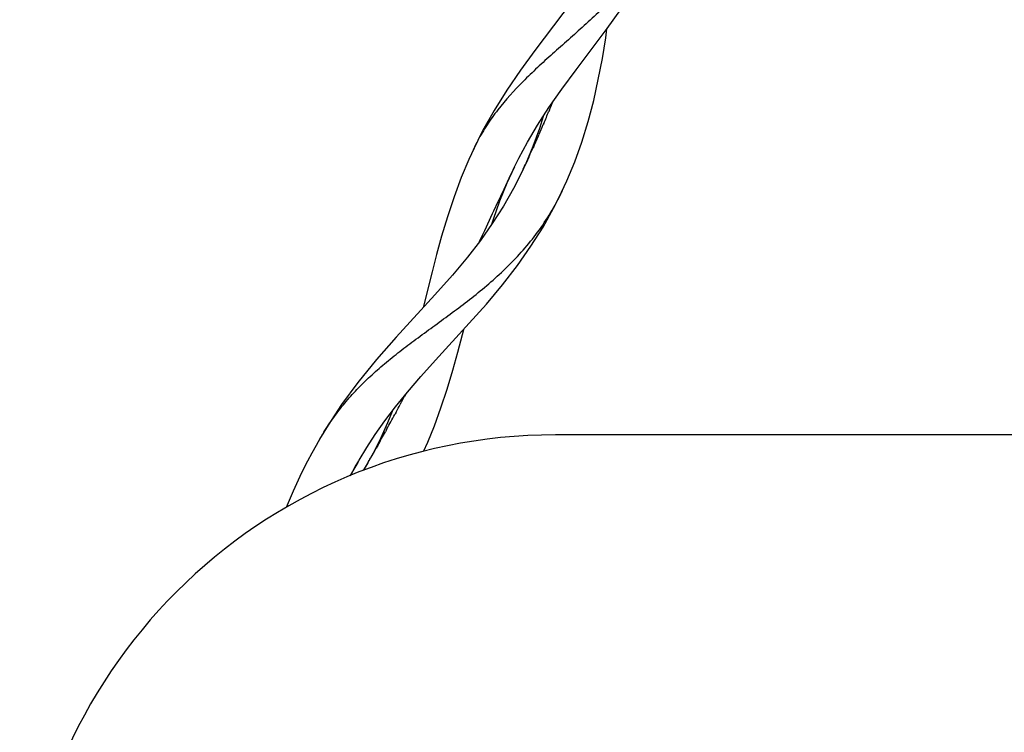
# Model space of a CAD drawing. Header units: millimetres. Extents: x 13.4 to 65.3, y 7.3 to 102.
# Tile 2 of 4: x 17.3 to 39.3, y 54.7 to 70.6. Entities that reach past the tile are written whole.
import ezdxf

# ---------------------------------------------------------------- set-up
doc = ezdxf.new("R2010")
doc.units = ezdxf.units.MM
doc.header["$LTSCALE"] = 7.151613
doc.layers.add('00_COMPONENTS', color=7, linetype='CONTINUOUS')

msp = doc.modelspace()

# ---------------------------------------------------------------- linework, layer by layer
at = {"layer": '00_COMPONENTS', "color": 7, "linetype": 'Continuous'}
for p, q in [((28.99, 68.45), (28.908, 68.184)), ((29.132, 68.597), (29.12, 68.57)), ((29.135, 68.597), (29.123, 68.569)), ((28.908, 68.184), (28.761, 67.776)), ((29.004, 68.294), (28.993, 68.269)), ((29.006, 68.294), (28.995, 68.269)), ((27.638, 68.13), (27.423, 67.701)), ((27.445, 67.746), (27.423, 67.701)), ((28.761, 67.776), (28.603, 67.396)), ((28.779, 67.782), (28.768, 67.758)), ((28.781, 67.782), (28.77, 67.758)), ((28.324, 67.268), (28.446, 67.518)), ((28.67, 67.543), (28.609, 67.409)), ((28.19, 66.967), (28.349, 67.32)), ((28.349, 67.32), (28.316, 67.25)), ((28.603, 67.396), (28.507, 67.187)), ((28.646, 67.487), (28.61, 67.408)), ((28.226, 67.059), (28.111, 66.817)), ((28.316, 67.25), (28.226, 67.059)), ((28.517, 67.207), (28.331, 66.838)), ((28.547, 67.274), (28.516, 67.208)), ((28.026, 66.56), (28.19, 66.967)), ((28.084, 66.758), (27.986, 66.549)), ((28.111, 66.817), (28.084, 66.758)), ((29.227, 66.396), (29.421, 66.781)), ((29.408, 66.753), (29.421, 66.781)), ((29.421, 66.781), (29.43, 66.801)), ((27.98, 66.538), (27.882, 66.329)), ((27.986, 66.549), (27.98, 66.538)), ((27.854, 66.268), (27.679, 65.893)), ((27.882, 66.329), (27.854, 66.268)), ((27.629, 65.785), (27.562, 65.643)), ((27.679, 65.893), (27.629, 65.785)), ((26.505, 64.969), (26.305, 64.17)), ((25.908, 62.225), (25.886, 62.183)), ((25.909, 62.225), (25.887, 62.183)), ((25.796, 62.014), (25.79, 62.001)), ((25.679, 61.792), (25.672, 61.778)), ((25.68, 61.792), (25.672, 61.778)), ((25.7, 61.829), (25.68, 61.792)), ((24.175, 61.535), (23.985, 61.22)), ((25.042, 61.037), (25.233, 61.328)), ((25.465, 61.399), (25.458, 61.387)), ((25.486, 61.436), (25.466, 61.399)), ((25.494, 61.452), (25.486, 61.437)), ((23.998, 61.244), (24.009, 61.263)), ((25.356, 61.252), (25.185, 60.909)), ((53.266, 61.319), (29.266, 61.319)), ((24.87, 60.754), (25.042, 61.037)), ((25.185, 60.909), (25.022, 60.618)), ((25.253, 61.021), (25.247, 61.009)), ((25.275, 61.056), (25.254, 61.02)), ((25.289, 61.082), (25.275, 61.056)), ((24.818, 60.664), (24.731, 60.514)), ((24.785, 60.605), (24.862, 60.739)), ((24.838, 60.699), (24.818, 60.664)), ((24.838, 60.699), (24.869, 60.752)), ((25.065, 60.691), (25.022, 60.618)), ((24.723, 60.501), (24.662, 60.395)), ((24.731, 60.514), (24.723, 60.501)), ((25.029, 60.629), (24.962, 60.52))]:
    msp.add_line(p, q, dxfattribs=at)
for points in [[(31.134, 73.586), (30.968, 73.201), (30.773, 72.803), (30.551, 72.4), (30.302, 71.992), (30.029, 71.581), (29.737, 71.17), (29.434, 70.761), (28.806, 69.929)], [(30.428, 70.422), (30.737, 70.848), (31.021, 71.264), (31.293, 71.692), (31.554, 72.144), (31.794, 72.608), (32.004, 73.073), (32.182, 73.532)], [(28.446, 67.518), (28.64, 67.88), (28.865, 68.258), (29.124, 68.654), (29.411, 69.064), (29.735, 69.501), (30.428, 70.422)], [(29.407, 66.753), (29.527, 67.012), (29.702, 67.436), (29.861, 67.88), (30.002, 68.34), (30.125, 68.807), (30.229, 69.279), (30.319, 69.752), (30.394, 70.212), (30.423, 70.416)], [(28.806, 69.929), (28.488, 69.491), (28.178, 69.039), (27.893, 68.584), (27.638, 68.13)], [(27.445, 67.746), (27.326, 67.488), (27.156, 67.082), (26.996, 66.651), (26.848, 66.204), (26.719, 65.769), (26.607, 65.361), (26.505, 64.969)], [(28.331, 66.838), (28.105, 66.442), (27.854, 66.051), (27.586, 65.674), (27.297, 65.301), (26.962, 64.9), (26.566, 64.455), (25.697, 63.504)], [(27.846, 66.039), (27.882, 66.153), (28.026, 66.56)], [(27.339, 63.819), (27.721, 64.25), (28.079, 64.678), (28.415, 65.113), (28.72, 65.547), (28.991, 65.975), (29.227, 66.396)], [(25.233, 61.328), (25.446, 61.63), (25.684, 61.945), (25.954, 62.277), (26.255, 62.627), (26.584, 62.995), (27.339, 63.819)], [(26.314, 60.947), (26.407, 61.152), (26.556, 61.52), (26.702, 61.921), (26.842, 62.346), (26.97, 62.771), (27.081, 63.174), (27.185, 63.569), (27.213, 63.681)], [(25.697, 63.504), (25.262, 63.008), (24.844, 62.493), (24.479, 61.996), (24.175, 61.535)], [(25.609, 61.845), (25.504, 61.585), (25.356, 61.252)], [(23.998, 61.244), (23.906, 61.083), (23.808, 60.905), (23.715, 60.729), (23.627, 60.557), (23.544, 60.387), (23.466, 60.221), (23.392, 60.059), (23.323, 59.9), (23.257, 59.746), (23.234, 59.692)], [(24.672, 60.4), (24.697, 60.446), (24.785, 60.605)]]:
    msp.add_lwpolyline(points, dxfattribs=at)
for centre, radius, start, end in [((-2.671, 81.925), 34.486, 337.2628, 337.5756), ((-2.529, 81.866), 34.331, 336.7143, 337.2132), ((-2.362, 81.794), 34.15, 336.2724, 336.6687), ((-2.199, 81.722), 33.972, 335.7731, 336.2725), ((31.492, 65.806), 4.488, 152.0373, 154.3922), ((-2.009, 81.636), 33.763, 335.327, 335.7286), ((-1.772, 81.527), 33.502, 334.8216, 335.075), ((24.405, 69.162), 5.552, 332.3092, 334.2926), ((-9.346, 80.578), 39.745, 331.8542, 332.1327), ((-11.226, 81.571), 41.871, 332.154, 332.4169), ((-8.067, 79.893), 38.295, 331.2111, 331.7677), ((29.11, 58.26), 5.919, 148.2305, 149.0221), ((-6.534, 79.05), 36.545, 330.5491, 331.0956), ((29.266, 49.319), 12, 90, 180), ((29.166, 58.226), 5.984, 149.0215, 149.5083), ((-5.325, 78.369), 35.158, 329.8151, 330.2233), ((-5.389, 78.405), 35.231, 330.2233, 330.4105)]:
    msp.add_arc(centre, radius, start, end, dxfattribs=at)
for points, knots in [([(32.2, 73.583), (32.091, 73.28), (31.886, 72.839), (31.547, 72.29), (31.261, 71.895), (30.949, 71.519), (30.617, 71.16), (30.27, 70.817), (29.8, 70.382), (29.325, 69.967), (28.867, 69.552), (28.444, 69.146), (28.058, 68.722), (27.732, 68.267), (27.592, 68.031), (27.528, 67.911)], [0, 0, 0, 0, 0.130007, 0.195364, 0.261008, 0.326895, 0.392878, 0.458717, 0.524088, 0.651995, 0.713828, 0.773978, 0.889188, 0.944887, 1, 1, 1, 1]), ([(24.078, 61.376), (24.149, 61.49), (24.298, 61.714), (24.547, 62.034), (24.821, 62.341), (25.119, 62.634), (25.442, 62.917), (25.785, 63.193), (26.147, 63.465), (26.655, 63.835), (27.174, 64.213), (27.685, 64.622), (28.062, 64.955), (28.422, 65.314), (28.759, 65.703), (29.063, 66.125), (29.24, 66.426), (29.321, 66.582)], [0, 0, 0, 0, 0.053921, 0.108189, 0.163174, 0.219233, 0.27668, 0.335744, 0.396553, 0.459062, 0.588577, 0.655113, 0.722554, 0.790753, 0.859633, 0.929312, 1, 1, 1, 1])]:
    msp.add_open_spline(points, degree=3, knots=knots, dxfattribs=at)

doc.saveas('drawing.dxf')
